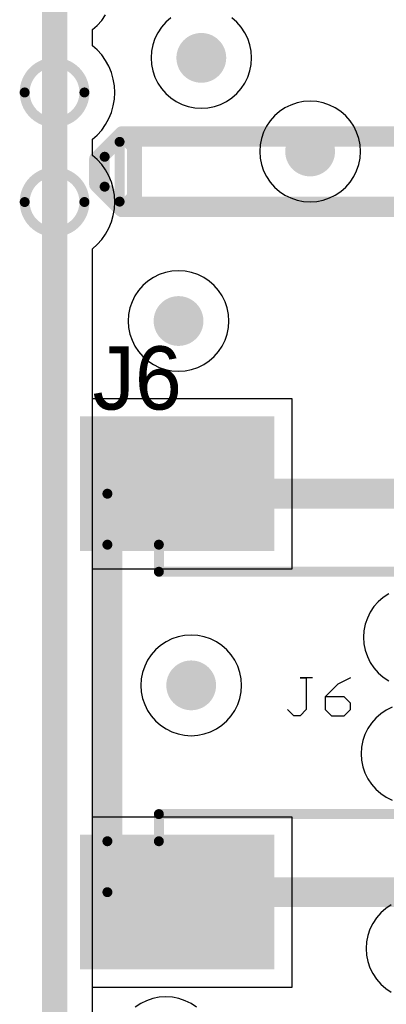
# Model space of a CAD drawing. Header units: millimetres. Extents: x 0 to 154, y -22 to 67.
# Tile 42 of 116: x -0.35 to 3.33, y 9.65 to 19.53. Entities that reach past the tile are written whole.
import ezdxf

# ---------------------------------------------------------------- set-up
doc = ezdxf.new("R2010")
doc.units = ezdxf.units.MM
for name, color, linetype in [('BottomLayer', 5, 'Continuous'), ('KeepOutLayer', 6, 'Continuous'), ('Mechanical1', 6, 'Continuous'), ('Mechanical7', 56, 'Continuous'), ('MidLayer1', 16, 'Continuous'), ('MidLayer2', 76, 'Continuous'), ('MultiLayer', 9, 'Continuous'), ('TopLayer', 1, 'Continuous'), ('TopOverlay', 2, 'Continuous'), ('TopPaste', 8, 'Continuous'), ('TopSolder', 216, 'Continuous'), ('ViaHoleLayer', 16, 'Continuous')]:
    doc.layers.add(name, color=color, linetype=linetype)

# ---------------------------------------------------------------- blocks, each defined once
blk = doc.blocks.new('SM02B_SRSS_TB_201')
at = {"layer": 'Mechanical7'}
for p, q in [((-0.1523, -2.1338), (-0.0888, -2.2608)), ((0.1016, -2.1338), (0.0382, -2.1973)), ((0.1651, -2.1338), (0.1016, -2.1338)), ((0.2286, -2.1973), (0.1651, -2.1338)), ((-0.0888, -2.2608), (0.0382, -2.3877)), ((0.0382, -2.1973), (0.0382, -2.3877)), ((0.2286, -2.3242), (0.2286, -2.1973)), ((0.1651, -2.3877), (0.2286, -2.3242)), ((0.0382, -2.3877), (0.1651, -2.3877)), ((-0.1523, -2.5147), (-0.1523, -2.6416)), ((-0.1523, -2.6416), (-0.1523, -2.5782)), ((-0.1523, -2.5782), (0.1651, -2.5782)), ((0.1651, -2.5782), (0.2286, -2.6416)), ((0.2286, -2.6416), (0.2286, -2.7051)), ((0.2286, -2.7051), (0.1651, -2.7686))]:
    blk.add_line(p, q, dxfattribs=at)
at = {"layer": 'Mechanical7', "const_width": 0.1}
for points in [[(-0.6516, 0.164, -1), (-0.3516, 0.164)], [(0.3472, 0.1643, -1), (0.6472, 0.1643)]]:
    blk.add_lwpolyline(points, format="xyb", dxfattribs=at)
for points in [[(-0.6516, -0.325), (-0.6516, 0.164)], [(-0.3516, -0.325), (-0.3516, 0.164)], [(0.3472, -0.325), (0.3472, 0.1643)], [(0.6472, -0.325), (0.6472, 0.1643)], [(2, -0.325), (-2, -0.325)], [(-2, -4.575), (-2, -0.325)], [(-1.5269, -1.0845), (-1.5269, -0.325)], [(1.5269, -1.0845), (1.5269, -0.325)], [(2, -4.575), (2, -0.325)], [(-1.5269, -1.0845), (-2, -1.0845)], [(-1.2165, -1.0845), (-1.5269, -1.0845)], [(-1.2165, -4.0584), (-1.2165, -1.0845)], [(1.5269, -1.0845), (1.2165, -1.0845)], [(1.2165, -4.0584), (1.2165, -1.0845)], [(2, -1.0845), (1.5269, -1.0845)], [(-1.2165, -4.0584), (-1.4886, -4.0584)], [(-1.4886, -4.575), (-1.4886, -4.0584)], [(1.4886, -4.0584), (1.2165, -4.0584)], [(1.4886, -4.575), (1.4886, -4.0584)], [(2, -4.575), (-2, -4.575)]]:
    blk.add_lwpolyline(points, dxfattribs=at)
at = {"layer": 'Mechanical7', "const_width": 0.05}
for points in [[(-0.6766, 0.164, 1), (-0.6266, 0.164, 1)], [(-0.6766, 0.164, 1), (-0.6266, 0.164, 1)], [(-0.3766, 0.164, 1), (-0.3266, 0.164, 1)], [(-0.3766, 0.164, 1), (-0.3266, 0.164, 1)], [(0.3222, 0.1643, 1), (0.3722, 0.1643, 1)], [(0.3222, 0.1643, 1), (0.3722, 0.1643, 1)], [(0.6222, 0.1643, 1), (0.6722, 0.1643, 1)], [(0.6222, 0.1643, 1), (0.6722, 0.1643, 1)], [(-2.025, -0.325, 1), (-1.975, -0.325, 1)], [(-2.025, -0.325, 1), (-1.975, -0.325, 1)], [(-1.5519, -0.325, 1), (-1.5019, -0.325, 1)], [(-0.6766, -0.325, 1), (-0.6266, -0.325, 1)], [(-0.3766, -0.325, 1), (-0.3266, -0.325, 1)], [(0.3222, -0.325, 1), (0.3722, -0.325, 1)], [(0.6222, -0.325, 1), (0.6722, -0.325, 1)], [(1.5019, -0.325, 1), (1.5519, -0.325, 1)], [(1.975, -0.325, 1), (2.025, -0.325, 1)], [(1.975, -0.325, 1), (2.025, -0.325, 1)], [(-2.025, -1.0845, 1), (-1.975, -1.0845, 1)], [(-1.5519, -1.0845, 1), (-1.5019, -1.0845, 1)], [(-1.5519, -1.0845, 1), (-1.5019, -1.0845, 1)], [(-1.5519, -1.0845, 1), (-1.5019, -1.0845, 1)], [(-1.2415, -1.0845, 1), (-1.1915, -1.0845, 1)], [(-1.2415, -1.0845, 1), (-1.1915, -1.0845, 1)], [(1.1915, -1.0845, 1), (1.2415, -1.0845, 1)], [(1.1915, -1.0845, 1), (1.2415, -1.0845, 1)], [(1.5019, -1.0845, 1), (1.5519, -1.0845, 1)], [(1.5019, -1.0845, 1), (1.5519, -1.0845, 1)], [(1.5019, -1.0845, 1), (1.5519, -1.0845, 1)], [(1.975, -1.0845, 1), (2.025, -1.0845, 1)], [(-1.5136, -4.0584, 1), (-1.4636, -4.0584, 1)], [(-1.5136, -4.0584, 1), (-1.4636, -4.0584, 1)], [(-1.2415, -4.0584, 1), (-1.1915, -4.0584, 1)], [(-1.2415, -4.0584, 1), (-1.1915, -4.0584, 1)], [(1.1915, -4.0584, 1), (1.2415, -4.0584, 1)], [(1.1915, -4.0584, 1), (1.2415, -4.0584, 1)], [(1.4636, -4.0584, 1), (1.5136, -4.0584, 1)], [(1.4636, -4.0584, 1), (1.5136, -4.0584, 1)], [(-2.025, -4.575, 1), (-1.975, -4.575, 1)], [(-2.025, -4.575, 1), (-1.975, -4.575, 1)], [(-1.5136, -4.575, 1), (-1.4636, -4.575, 1)], [(1.4636, -4.575, 1), (1.5136, -4.575, 1)], [(1.975, -4.575, 1), (2.025, -4.575, 1)], [(1.975, -4.575, 1), (2.025, -4.575, 1)]]:
    blk.add_lwpolyline(points, format="xyb", close=True, dxfattribs=at)
at = {"layer": 'TopLayer'}
for points in [[(-0.8, -0.775), (-0.2, -0.775), (-0.8, 0.775), (-0.2, 0.775)], [(0.2, -0.775), (0.8, -0.775), (0.2, 0.775), (0.8, 0.775)], [(-2.7, -4.775), (-1.5, -4.775), (-2.7, -2.975), (-1.5, -2.975)], [(1.5, -4.775), (2.7, -4.775), (1.5, -2.975), (2.7, -2.975)]]:
    blk.add_solid(points, dxfattribs=at)
at = {"layer": 'TopOverlay', "const_width": 0.3}
for points in [[(-2, -4.575), (-2, -0.325)], [(2, -0.325), (-2, -0.325)], [(2, -4.575), (2, -0.325)], [(2, -4.575), (-2, -4.575)]]:
    blk.add_lwpolyline(points, dxfattribs=at)
at = {"layer": 'TopOverlay', "const_width": 0.15}
for points in [[(-2.075, -0.325, 1), (-1.925, -0.325, 1)], [(-2.075, -0.325, 1), (-1.925, -0.325, 1)], [(1.925, -0.325, 1), (2.075, -0.325, 1)], [(1.925, -0.325, 1), (2.075, -0.325, 1)], [(-2.075, -4.575, 1), (-1.925, -4.575, 1)], [(-2.075, -4.575, 1), (-1.925, -4.575, 1)], [(1.925, -4.575, 1), (2.075, -4.575, 1)], [(1.925, -4.575, 1), (2.075, -4.575, 1)]]:
    blk.add_lwpolyline(points, format="xyb", close=True, dxfattribs=at)
at = {"layer": 'TopPaste'}
for points in [[(-0.8, -0.775), (-0.2, -0.775), (-0.8, 0.775), (-0.2, 0.775)], [(0.2, -0.775), (0.8, -0.775), (0.2, 0.775), (0.8, 0.775)], [(-2.7, -4.775), (-1.5, -4.775), (-2.7, -2.975), (-1.5, -2.975)], [(1.5, -4.775), (2.7, -4.775), (1.5, -2.975), (2.7, -2.975)]]:
    blk.add_solid(points, dxfattribs=at)
at = {"layer": 'TopSolder'}
for points in [[(-0.8762, -0.8512), (-0.1238, -0.8512), (-0.8762, 0.8512), (-0.1238, 0.8512)], [(0.1238, -0.8512), (0.8762, -0.8512), (0.1238, 0.8512), (0.8762, 0.8512)], [(-2.7762, -4.8512), (-1.4238, -4.8512), (-2.7762, -2.8988), (-1.4238, -2.8988)], [(1.4238, -4.8512), (2.7762, -4.8512), (1.4238, -2.8988), (2.7762, -2.8988)]]:
    blk.add_solid(points, dxfattribs=at)
blk = doc.blocks.new('LIST_ANG_1_2_SMD_2_54MM_235')
at = {"layer": 'Mechanical7', "const_width": 0.1}
for points in [[(0.97, -11.3471), (0.97, -5.766)], [(1.57, -11.3471), (1.57, -5.766)], [(1.12, -11.4971), (0.97, -11.3471)], [(1.57, -11.3471), (0.97, -11.3471)], [(1.42, -11.4971), (1.57, -11.3471)], [(1.42, -11.4971), (1.12, -11.4971)]]:
    blk.add_lwpolyline(points, dxfattribs=at)
at = {"layer": 'Mechanical7', "const_width": 0.05}
for points in [[(0.945, -11.3471, 1), (0.995, -11.3471, 1)], [(0.945, -11.3471, 1), (0.995, -11.3471, 1)], [(0.945, -11.3471, 1), (0.995, -11.3471, 1)], [(1.545, -11.3471, 1), (1.595, -11.3471, 1)], [(1.545, -11.3471, 1), (1.595, -11.3471, 1)], [(1.545, -11.3471, 1), (1.595, -11.3471, 1)], [(1.095, -11.4971, 1), (1.145, -11.4971, 1)], [(1.095, -11.4971, 1), (1.145, -11.4971, 1)], [(1.395, -11.4971, 1), (1.445, -11.4971, 1)], [(1.395, -11.4971, 1), (1.445, -11.4971, 1)]]:
    blk.add_lwpolyline(points, format="xyb", close=True, dxfattribs=at)
at = {"layer": 'TopOverlay', "const_width": 0.15}
for points in [[(0.889, -11.324), (0.889, -5.766)], [(1.651, -11.324), (1.651, -5.766)], [(0.889, -11.324), (1.016, -11.197)], [(1.524, -11.197), (1.016, -11.197)], [(1.651, -11.324), (1.524, -11.197)], [(1.143, -11.578), (0.889, -11.324)], [(1.397, -11.578), (1.651, -11.324)], [(1.397, -11.578), (1.143, -11.578)]]:
    blk.add_lwpolyline(points, dxfattribs=at)
at = {"layer": 'TopOverlay', "const_width": 0.075}
for points in [[(0.9785, -11.197, 1), (1.0535, -11.197, 1)], [(0.9785, -11.197, 1), (1.0535, -11.197, 1)], [(1.4865, -11.197, 1), (1.5615, -11.197, 1)], [(1.4865, -11.197, 1), (1.5615, -11.197, 1)], [(0.8515, -11.324, 1), (0.9265, -11.324, 1)], [(0.8515, -11.324, 1), (0.9265, -11.324, 1)], [(0.8515, -11.324, 1), (0.9265, -11.324, 1)], [(1.6135, -11.324, 1), (1.6885, -11.324, 1)], [(1.6135, -11.324, 1), (1.6885, -11.324, 1)], [(1.6135, -11.324, 1), (1.6885, -11.324, 1)], [(1.1055, -11.578, 1), (1.1805, -11.578, 1)], [(1.1055, -11.578, 1), (1.1805, -11.578, 1)], [(1.3595, -11.578, 1), (1.4345, -11.578, 1)], [(1.3595, -11.578, 1), (1.4345, -11.578, 1)]]:
    blk.add_lwpolyline(points, format="xyb", close=True, dxfattribs=at)

msp = doc.modelspace()

# ---------------------------------------------------------------- linework, layer by layer
at = {"layer": 'BottomLayer'}
for p, q in [((0.473, 19.527), (0.5122, 19.5823)), ((0.3822, 19.4357), (0.4277, 19.4764)), ((0.4277, 19.4764), (0.473, 19.527)), ((0.3822, 19.2728), (0.3822, 19.4357)), ((0.4277, 19.2321), (0.3822, 19.2728)), ((0.473, 19.1815), (0.4277, 19.2321)), ((0.5122, 19.1262), (0.473, 19.1815)), ((0.545, 19.0668), (0.5122, 19.1262)), ((0.571, 19.0042), (0.545, 19.0668)), ((0.5898, 18.939), (0.571, 19.0042)), ((0.6011, 18.8721), (0.5898, 18.939)), ((0.6049, 18.8044), (0.6011, 18.8721)), ((0.6011, 18.7366), (0.6049, 18.8044)), ((0.5898, 18.6697), (0.6011, 18.7366)), ((0.545, 18.5419), (0.571, 18.6046)), ((0.571, 18.6046), (0.5898, 18.6697)), ((0.5122, 18.4825), (0.545, 18.5419)), ((0.4277, 18.3766), (0.473, 18.4272)), ((0.473, 18.4272), (0.5122, 18.4825)), ((0.3822, 18.3359), (0.4277, 18.3766)), ((0.3822, 18.173), (0.3822, 18.3359)), ((0.4277, 18.1323), (0.3822, 18.173)), ((0.473, 18.0817), (0.4277, 18.1323)), ((0.5122, 18.0264), (0.473, 18.0817)), ((0.545, 17.967), (0.5122, 18.0264)), ((0.571, 17.9043), (0.545, 17.967)), ((0.5898, 17.8392), (0.571, 17.9043)), ((0.6011, 17.7723), (0.5898, 17.8392)), ((0.6049, 17.7045), (0.6011, 17.7723)), ((0.6011, 17.6368), (0.6049, 17.7045)), ((0.5898, 17.5699), (0.6011, 17.6368)), ((0.545, 17.4421), (0.571, 17.5047)), ((0.571, 17.5047), (0.5898, 17.5699)), ((0.5122, 17.3827), (0.545, 17.4421)), ((0.4277, 17.2768), (0.473, 17.3274)), ((0.473, 17.3274), (0.5122, 17.3827)), ((0.3822, 17.2361), (0.4277, 17.2768)), ((0.3822, 1.016), (0.3822, 17.2361))]:
    msp.add_line(p, q, dxfattribs=at)
at = {"layer": 'BottomLayer', "const_width": 0.25}
for points in [[(1.3482, 19.1516, 1), (1.5982, 19.1516, 1)], [(2.4404, 18.2118, 1), (2.6904, 18.2118, 1)], [(1.1196, 16.51, 1), (1.3696, 16.51, 1)], [(1.2466, 12.8524, 1), (1.4966, 12.8524, 1)]]:
    msp.add_lwpolyline(points, format="xyb", close=True, dxfattribs=at)
at = {"layer": 'KeepOutLayer', "const_width": 0.254}
msp.add_lwpolyline([(0, 1.016), (0, 24.1197)], dxfattribs=at)
at = {"layer": 'KeepOutLayer'}
for points, const_width in [([(0.3, 18.8044, 1), (-0.3, 18.8044, 1)], 0.1), ([(-0.325, 18.8044, 1), (-0.275, 18.8044, 1)], 0.05), ([(0.275, 18.8044, 1), (0.325, 18.8044, 1)], 0.05), ([(0.3, 17.7045, 1), (-0.3, 17.7045, 1)], 0.1), ([(-0.325, 17.7045, 1), (-0.275, 17.7045, 1)], 0.05), ([(0.275, 17.7045, 1), (0.325, 17.7045, 1)], 0.05)]:
    msp.add_lwpolyline(points, format="xyb", close=True, dxfattribs=dict(at, const_width=const_width))
at = {"layer": 'Mechanical1', "const_width": 0.254}
msp.add_lwpolyline([(0, 1.016), (0, 24.1197)], dxfattribs=at)
at = {"layer": 'MidLayer1'}
for p, q in [((0.473, 19.527), (0.5122, 19.5823)), ((0.3822, 19.4357), (0.4277, 19.4764)), ((0.4277, 19.4764), (0.473, 19.527)), ((0.3822, 19.2728), (0.3822, 19.4357)), ((0.4277, 19.2321), (0.3822, 19.2728)), ((0.473, 19.1815), (0.4277, 19.2321)), ((0.5122, 19.1262), (0.473, 19.1815)), ((0.545, 19.0668), (0.5122, 19.1262)), ((0.571, 19.0042), (0.545, 19.0668)), ((0.5898, 18.939), (0.571, 19.0042)), ((0.6011, 18.8721), (0.5898, 18.939)), ((0.6049, 18.8044), (0.6011, 18.8721)), ((0.6011, 18.7366), (0.6049, 18.8044)), ((0.5898, 18.6697), (0.6011, 18.7366)), ((0.545, 18.5419), (0.571, 18.6046)), ((0.571, 18.6046), (0.5898, 18.6697)), ((0.5122, 18.4825), (0.545, 18.5419)), ((0.4277, 18.3766), (0.473, 18.4272)), ((0.473, 18.4272), (0.5122, 18.4825)), ((0.3822, 18.3359), (0.4277, 18.3766)), ((0.3822, 18.173), (0.3822, 18.3359)), ((0.4277, 18.1323), (0.3822, 18.173)), ((0.473, 18.0817), (0.4277, 18.1323)), ((0.5122, 18.0264), (0.473, 18.0817)), ((0.545, 17.967), (0.5122, 18.0264)), ((0.571, 17.9043), (0.545, 17.967)), ((0.5898, 17.8392), (0.571, 17.9043)), ((0.6011, 17.7723), (0.5898, 17.8392)), ((0.6049, 17.7045), (0.6011, 17.7723)), ((0.6011, 17.6368), (0.6049, 17.7045)), ((0.5898, 17.5699), (0.6011, 17.6368)), ((0.545, 17.4421), (0.571, 17.5047)), ((0.571, 17.5047), (0.5898, 17.5699)), ((0.5122, 17.3827), (0.545, 17.4421)), ((0.4277, 17.2768), (0.473, 17.3274)), ((0.473, 17.3274), (0.5122, 17.3827)), ((0.3822, 17.2361), (0.4277, 17.2768)), ((0.3822, 1.016), (0.3822, 17.2361))]:
    msp.add_line(p, q, dxfattribs=at)
at = {"layer": 'MidLayer1', "const_width": 0.25}
for points in [[(1.3482, 19.1516, 1), (1.5982, 19.1516, 1)], [(2.4404, 18.2118, 1), (2.6904, 18.2118, 1)], [(1.1196, 16.51, 1), (1.3696, 16.51, 1)], [(1.2466, 12.8524, 1), (1.4966, 12.8524, 1)]]:
    msp.add_lwpolyline(points, format="xyb", close=True, dxfattribs=at)
at = {"layer": 'MidLayer2'}
for p, q in [((0.473, 19.527), (0.5122, 19.5823)), ((0.3822, 19.4357), (0.4277, 19.4764)), ((0.4277, 19.4764), (0.473, 19.527)), ((1.1161, 19.5087), (1.0725, 19.4591)), ((1.1657, 19.5523), (1.1161, 19.5087)), ((1.8303, 19.5087), (1.7807, 19.5523)), ((1.8739, 19.4591), (1.8303, 19.5087)), ((0.3822, 19.2728), (0.3822, 19.4357)), ((1.0358, 19.4041), (1.0066, 19.3449)), ((1.0725, 19.4591), (1.0358, 19.4041)), ((1.9106, 19.4041), (1.8739, 19.4591)), ((1.9398, 19.3449), (1.9106, 19.4041)), ((0.9853, 19.2823), (0.9724, 19.2175)), ((1.0066, 19.3449), (0.9853, 19.2823)), ((1.9611, 19.2823), (1.9398, 19.3449)), ((1.974, 19.2175), (1.9611, 19.2823)), ((0.4277, 19.2321), (0.3822, 19.2728)), ((0.473, 19.1815), (0.4277, 19.2321)), ((0.5122, 19.1262), (0.473, 19.1815)), ((0.9724, 19.2175), (0.9681, 19.1516)), ((1.9783, 19.1516), (1.974, 19.2175)), ((0.545, 19.0668), (0.5122, 19.1262)), ((0.9681, 19.1516), (0.9724, 19.0857)), ((0.9724, 19.0857), (0.9853, 19.0209)), ((1.9611, 19.0209), (1.974, 19.0857)), ((1.974, 19.0857), (1.9783, 19.1516)), ((0.571, 19.0042), (0.545, 19.0668)), ((0.5898, 18.939), (0.571, 19.0042)), ((0.9853, 19.0209), (1.0066, 18.9583)), ((1.9398, 18.9583), (1.9611, 19.0209)), ((0.6011, 18.8721), (0.5898, 18.939)), ((1.0066, 18.9583), (1.0358, 18.8991)), ((1.0358, 18.8991), (1.0725, 18.8441)), ((1.8739, 18.8441), (1.9106, 18.8991)), ((1.9106, 18.8991), (1.9398, 18.9583)), ((0.6049, 18.8044), (0.6011, 18.8721)), ((0.6011, 18.7366), (0.6049, 18.8044)), ((1.0725, 18.8441), (1.1161, 18.7945)), ((1.1161, 18.7945), (1.1657, 18.7509)), ((1.7807, 18.7509), (1.8303, 18.7945)), ((1.8303, 18.7945), (1.8739, 18.8441)), ((0.5898, 18.6697), (0.6011, 18.7366)), ((1.1657, 18.7509), (1.2207, 18.7142)), ((1.2207, 18.7142), (1.2799, 18.685)), ((1.2799, 18.685), (1.3425, 18.6637)), ((1.6039, 18.6637), (1.6665, 18.685)), ((1.6665, 18.685), (1.7257, 18.7142)), ((1.7257, 18.7142), (1.7807, 18.7509)), ((2.4347, 18.6997), (2.3721, 18.6784)), ((2.4995, 18.7126), (2.4347, 18.6997)), ((2.5654, 18.7169), (2.4995, 18.7126)), ((2.6313, 18.7126), (2.5654, 18.7169)), ((2.6961, 18.6997), (2.6313, 18.7126)), ((2.7587, 18.6784), (2.6961, 18.6997)), ((0.545, 18.5419), (0.571, 18.6046)), ((0.571, 18.6046), (0.5898, 18.6697)), ((1.3425, 18.6637), (1.4073, 18.6508)), ((1.4073, 18.6508), (1.4732, 18.6465)), ((1.4732, 18.6465), (1.5391, 18.6508)), ((1.5391, 18.6508), (1.6039, 18.6637)), ((2.2579, 18.6125), (2.2083, 18.5689)), ((2.3129, 18.6492), (2.2579, 18.6125)), ((2.3721, 18.6784), (2.3129, 18.6492)), ((2.8179, 18.6492), (2.7587, 18.6784)), ((2.8729, 18.6125), (2.8179, 18.6492)), ((2.9225, 18.5689), (2.8729, 18.6125)), ((0.5122, 18.4825), (0.545, 18.5419)), ((2.1647, 18.5193), (2.128, 18.4643)), ((2.2083, 18.5689), (2.1647, 18.5193)), ((2.9661, 18.5193), (2.9225, 18.5689)), ((3.0028, 18.4643), (2.9661, 18.5193)), ((0.4277, 18.3766), (0.473, 18.4272)), ((0.473, 18.4272), (0.5122, 18.4825)), ((2.0988, 18.4051), (2.0775, 18.3425)), ((2.128, 18.4643), (2.0988, 18.4051)), ((3.032, 18.4051), (3.0028, 18.4643)), ((3.0533, 18.3425), (3.032, 18.4051)), ((0.3822, 18.3359), (0.4277, 18.3766)), ((0.3822, 18.173), (0.3822, 18.3359)), ((2.0775, 18.3425), (2.0646, 18.2777)), ((3.0662, 18.2777), (3.0533, 18.3425)), ((2.0646, 18.2777), (2.0603, 18.2118)), ((2.0603, 18.2118), (2.0646, 18.1459)), ((3.0705, 18.2118), (3.0662, 18.2777)), ((3.0662, 18.1459), (3.0705, 18.2118)), ((0.4277, 18.1323), (0.3822, 18.173)), ((0.473, 18.0817), (0.4277, 18.1323)), ((2.0646, 18.1459), (2.0775, 18.0811)), ((3.0533, 18.0811), (3.0662, 18.1459)), ((0.5122, 18.0264), (0.473, 18.0817)), ((0.545, 17.967), (0.5122, 18.0264)), ((2.0775, 18.0811), (2.0988, 18.0185)), ((2.0988, 18.0185), (2.128, 17.9593)), ((3.0028, 17.9593), (3.032, 18.0185)), ((3.032, 18.0185), (3.0533, 18.0811)), ((0.571, 17.9043), (0.545, 17.967)), ((0.5898, 17.8392), (0.571, 17.9043)), ((2.128, 17.9593), (2.1647, 17.9043)), ((2.1647, 17.9043), (2.2083, 17.8547)), ((2.9225, 17.8547), (2.9661, 17.9043)), ((2.9661, 17.9043), (3.0028, 17.9593)), ((0.6011, 17.7723), (0.5898, 17.8392)), ((2.2083, 17.8547), (2.2579, 17.8111)), ((2.2579, 17.8111), (2.3129, 17.7744)), ((2.8179, 17.7744), (2.8729, 17.8111)), ((2.8729, 17.8111), (2.9225, 17.8547)), ((0.6049, 17.7045), (0.6011, 17.7723)), ((0.6011, 17.6368), (0.6049, 17.7045)), ((2.3129, 17.7744), (2.3721, 17.7452)), ((2.3721, 17.7452), (2.4347, 17.7239)), ((2.4347, 17.7239), (2.4995, 17.711)), ((2.4995, 17.711), (2.5654, 17.7067)), ((2.5654, 17.7067), (2.6313, 17.711)), ((2.6313, 17.711), (2.6961, 17.7239)), ((2.6961, 17.7239), (2.7587, 17.7452)), ((2.7587, 17.7452), (2.8179, 17.7744)), ((0.5898, 17.5699), (0.6011, 17.6368)), ((0.545, 17.4421), (0.571, 17.5047)), ((0.571, 17.5047), (0.5898, 17.5699)), ((0.5122, 17.3827), (0.545, 17.4421)), ((0.4277, 17.2768), (0.473, 17.3274)), ((0.473, 17.3274), (0.5122, 17.3827)), ((0.3822, 17.2361), (0.4277, 17.2768)), ((0.3822, 7.295), (0.3822, 17.2361)), ((1.1787, 17.0108), (1.1139, 16.9979)), ((1.2446, 17.0151), (1.1787, 17.0108)), ((1.3105, 17.0108), (1.2446, 17.0151)), ((1.3753, 16.9979), (1.3105, 17.0108)), ((0.9371, 16.9107), (0.8874, 16.8671)), ((0.992, 16.9474), (0.9371, 16.9107)), ((1.0513, 16.9766), (0.992, 16.9474)), ((1.1139, 16.9979), (1.0513, 16.9766)), ((1.4379, 16.9766), (1.3753, 16.9979)), ((1.4971, 16.9474), (1.4379, 16.9766)), ((1.5521, 16.9107), (1.4971, 16.9474)), ((1.6017, 16.8671), (1.5521, 16.9107)), ((0.8439, 16.8175), (0.8072, 16.7625)), ((0.8874, 16.8671), (0.8439, 16.8175)), ((1.6453, 16.8175), (1.6017, 16.8671)), ((1.682, 16.7625), (1.6453, 16.8175)), ((0.8072, 16.7625), (0.778, 16.7033)), ((1.7112, 16.7033), (1.682, 16.7625)), ((0.7567, 16.6407), (0.7438, 16.5759)), ((0.778, 16.7033), (0.7567, 16.6407)), ((1.7325, 16.6407), (1.7112, 16.7033)), ((1.7453, 16.5759), (1.7325, 16.6407)), ((0.7438, 16.5759), (0.7395, 16.51)), ((0.7395, 16.51), (0.7438, 16.4441)), ((1.7497, 16.51), (1.7453, 16.5759)), ((1.7453, 16.4441), (1.7497, 16.51)), ((0.7438, 16.4441), (0.7567, 16.3793)), ((1.7325, 16.3793), (1.7453, 16.4441)), ((0.7567, 16.3793), (0.778, 16.3167)), ((0.778, 16.3167), (0.8072, 16.2574)), ((1.682, 16.2574), (1.7112, 16.3167)), ((1.7112, 16.3167), (1.7325, 16.3793)), ((0.8072, 16.2574), (0.8439, 16.2025)), ((1.6453, 16.2025), (1.682, 16.2574)), ((0.8439, 16.2025), (0.8874, 16.1528)), ((0.8874, 16.1528), (0.9371, 16.1093)), ((1.5521, 16.1093), (1.6017, 16.1528)), ((1.6017, 16.1528), (1.6453, 16.2025)), ((0.9371, 16.1093), (0.992, 16.0726)), ((0.992, 16.0726), (1.0513, 16.0434)), ((1.0513, 16.0434), (1.1139, 16.0221)), ((1.1139, 16.0221), (1.1787, 16.0092)), ((1.3105, 16.0092), (1.3753, 16.0221)), ((1.3753, 16.0221), (1.4379, 16.0434)), ((1.4379, 16.0434), (1.4971, 16.0726)), ((1.4971, 16.0726), (1.5521, 16.1093)), ((1.1787, 16.0092), (1.2446, 16.0049)), ((1.2446, 16.0049), (1.3105, 16.0092)), ((3.3543, 13.7724), (3.2993, 13.7357)), ((3.2061, 13.6425), (3.1694, 13.5875)), ((3.2497, 13.6921), (3.2061, 13.6425)), ((3.2993, 13.7357), (3.2497, 13.6921)), ((3.1694, 13.5875), (3.1402, 13.5283)), ((3.1189, 13.4657), (3.106, 13.4009)), ((3.1402, 13.5283), (3.1189, 13.4657)), ((1.3057, 13.3532), (1.2409, 13.3403)), ((1.3716, 13.3575), (1.3057, 13.3532)), ((1.4375, 13.3532), (1.3716, 13.3575)), ((1.5023, 13.3403), (1.4375, 13.3532)), ((3.106, 13.4009), (3.1017, 13.335)), ((1.0641, 13.2531), (1.0145, 13.2095)), ((1.1191, 13.2898), (1.0641, 13.2531)), ((1.1783, 13.319), (1.1191, 13.2898)), ((1.2409, 13.3403), (1.1783, 13.319)), ((1.5649, 13.319), (1.5023, 13.3403)), ((1.6241, 13.2898), (1.5649, 13.319)), ((1.6791, 13.2531), (1.6241, 13.2898)), ((1.7287, 13.2095), (1.6791, 13.2531)), ((3.1017, 13.335), (3.106, 13.2691)), ((3.106, 13.2691), (3.1189, 13.2043)), ((0.9709, 13.1599), (0.9342, 13.1049)), ((1.0145, 13.2095), (0.9709, 13.1599)), ((1.7723, 13.1599), (1.7287, 13.2095)), ((1.809, 13.1049), (1.7723, 13.1599)), ((3.1189, 13.2043), (3.1402, 13.1417)), ((0.9342, 13.1049), (0.905, 13.0457)), ((1.8382, 13.0457), (1.809, 13.1049)), ((3.1402, 13.1417), (3.1694, 13.0825)), ((3.1694, 13.0825), (3.2061, 13.0275)), ((0.8837, 12.9831), (0.8708, 12.9183)), ((0.905, 13.0457), (0.8837, 12.9831)), ((1.8595, 12.9831), (1.8382, 13.0457)), ((1.8724, 12.9183), (1.8595, 12.9831)), ((3.2061, 13.0275), (3.2497, 12.9779)), ((3.2497, 12.9779), (3.2993, 12.9343)), ((0.8708, 12.9183), (0.8665, 12.8524)), ((0.8665, 12.8524), (0.8708, 12.7865)), ((1.8767, 12.8524), (1.8724, 12.9183)), ((1.8724, 12.7865), (1.8767, 12.8524)), ((3.2993, 12.9343), (3.3543, 12.8976)), ((0.8708, 12.7865), (0.8837, 12.7217)), ((1.8595, 12.7217), (1.8724, 12.7865)), ((0.8837, 12.7217), (0.905, 12.6591)), ((0.905, 12.6591), (0.9342, 12.5999)), ((1.809, 12.5999), (1.8382, 12.6591)), ((1.8382, 12.6591), (1.8595, 12.7217)), ((0.9342, 12.5999), (0.9709, 12.5449)), ((1.7723, 12.5449), (1.809, 12.5999)), ((3.2739, 12.5673), (3.2243, 12.5237)), ((3.3289, 12.604), (3.2739, 12.5673)), ((3.3881, 12.6332), (3.3289, 12.604)), ((0.9709, 12.5449), (1.0145, 12.4953)), ((1.0145, 12.4953), (1.0641, 12.4517)), ((1.6791, 12.4517), (1.7287, 12.4953)), ((1.7287, 12.4953), (1.7723, 12.5449)), ((3.1807, 12.4741), (3.144, 12.4191)), ((3.2243, 12.5237), (3.1807, 12.4741)), ((1.0641, 12.4517), (1.1191, 12.415)), ((1.1191, 12.415), (1.1783, 12.3858)), ((1.1783, 12.3858), (1.2409, 12.3645)), ((1.2409, 12.3645), (1.3057, 12.3516)), ((1.4375, 12.3516), (1.5023, 12.3645)), ((1.5023, 12.3645), (1.5649, 12.3858)), ((1.5649, 12.3858), (1.6241, 12.415)), ((1.6241, 12.415), (1.6791, 12.4517)), ((3.1148, 12.3599), (3.0935, 12.2973)), ((3.144, 12.4191), (3.1148, 12.3599)), ((1.3057, 12.3516), (1.3716, 12.3473)), ((1.3716, 12.3473), (1.4375, 12.3516)), ((3.0935, 12.2973), (3.0806, 12.2325)), ((3.0806, 12.2325), (3.0763, 12.1666)), ((3.0763, 12.1666), (3.0806, 12.1007)), ((3.0806, 12.1007), (3.0935, 12.0359)), ((3.0935, 12.0359), (3.1148, 11.9733)), ((3.1148, 11.9733), (3.144, 11.9141)), ((3.144, 11.9141), (3.1807, 11.8591)), ((3.1807, 11.8591), (3.2243, 11.8095)), ((3.2243, 11.8095), (3.2739, 11.7659)), ((3.2739, 11.7659), (3.3289, 11.7292)), ((3.3289, 11.7292), (3.3881, 11.7)), ((3.3247, 10.6115), (3.2751, 10.5679)), ((3.3797, 10.6482), (3.3247, 10.6115)), ((3.2315, 10.5183), (3.1948, 10.4633)), ((3.2751, 10.5679), (3.2315, 10.5183)), ((3.1656, 10.4041), (3.1443, 10.3415)), ((3.1948, 10.4633), (3.1656, 10.4041)), ((3.1443, 10.3415), (3.1314, 10.2767)), ((3.1314, 10.2767), (3.1271, 10.2108)), ((3.1271, 10.2108), (3.1314, 10.1449)), ((3.1314, 10.1449), (3.1443, 10.0801)), ((3.1443, 10.0801), (3.1656, 10.0175)), ((3.1656, 10.0175), (3.1948, 9.9583)), ((3.1948, 9.9583), (3.2315, 9.9033)), ((3.2315, 9.9033), (3.2751, 9.8537)), ((3.2751, 9.8537), (3.3247, 9.8101)), ((3.3247, 9.8101), (3.3797, 9.7734)), ((0.9243, 9.6868), (0.8651, 9.6576)), ((0.9869, 9.7081), (0.9243, 9.6868)), ((1.0517, 9.721), (0.9869, 9.7081)), ((1.1176, 9.7253), (1.0517, 9.721)), ((1.1835, 9.721), (1.1176, 9.7253)), ((1.2483, 9.7081), (1.1835, 9.721)), ((1.3109, 9.6868), (1.2483, 9.7081)), ((1.3701, 9.6576), (1.3109, 9.6868)), ((0.8651, 9.6576), (0.8101, 9.6209)), ((1.4251, 9.6209), (1.3701, 9.6576))]:
    msp.add_line(p, q, dxfattribs=at)
at = {"layer": 'MidLayer2', "const_width": 0.25}
for points in [[(1.3482, 19.1516, 1), (1.5982, 19.1516, 1)], [(2.4404, 18.2118, 1), (2.6904, 18.2118, 1)], [(1.1196, 16.51, 1), (1.3696, 16.51, 1)], [(1.2466, 12.8524, 1), (1.4966, 12.8524, 1)]]:
    msp.add_lwpolyline(points, format="xyb", close=True, dxfattribs=at)
at = {"layer": 'MultiLayer', "const_width": 0.25}
for points in [[(1.3482, 19.1516, 1), (1.5982, 19.1516, 1)], [(2.4404, 18.2118, 1), (2.6904, 18.2118, 1)], [(1.1196, 16.51, 1), (1.3696, 16.51, 1)], [(1.2466, 12.8524, 1), (1.4966, 12.8524, 1)]]:
    msp.add_lwpolyline(points, format="xyb", close=True, dxfattribs=at)
at = {"layer": 'TopLayer'}
for p, q in [((0.473, 19.527), (0.5122, 19.5823)), ((0.3822, 19.4357), (0.4277, 19.4764)), ((0.4277, 19.4764), (0.473, 19.527)), ((0.3822, 19.2728), (0.3822, 19.4357)), ((0.4277, 19.2321), (0.3822, 19.2728)), ((0.473, 19.1815), (0.4277, 19.2321)), ((0.5122, 19.1262), (0.473, 19.1815)), ((0.545, 19.0668), (0.5122, 19.1262)), ((0.571, 19.0042), (0.545, 19.0668)), ((0.5898, 18.939), (0.571, 19.0042)), ((0.6011, 18.8721), (0.5898, 18.939)), ((0.6049, 18.8044), (0.6011, 18.8721)), ((0.6011, 18.7366), (0.6049, 18.8044)), ((0.5898, 18.6697), (0.6011, 18.7366)), ((0.545, 18.5419), (0.571, 18.6046)), ((0.571, 18.6046), (0.5898, 18.6697)), ((0.5122, 18.4825), (0.545, 18.5419)), ((0.4277, 18.3766), (0.473, 18.4272)), ((0.473, 18.4272), (0.5122, 18.4825)), ((0.3822, 18.3359), (0.4277, 18.3766)), ((0.3822, 18.173), (0.3822, 18.3359)), ((0.4277, 18.1323), (0.3822, 18.173)), ((0.473, 18.0817), (0.4277, 18.1323)), ((0.5122, 18.0264), (0.473, 18.0817)), ((0.545, 17.967), (0.5122, 18.0264)), ((0.571, 17.9043), (0.545, 17.967)), ((0.5898, 17.8392), (0.571, 17.9043)), ((0.6011, 17.7723), (0.5898, 17.8392)), ((0.6049, 17.7045), (0.6011, 17.7723)), ((0.6011, 17.6368), (0.6049, 17.7045)), ((0.5898, 17.5699), (0.6011, 17.6368)), ((0.545, 17.4421), (0.571, 17.5047)), ((0.571, 17.5047), (0.5898, 17.5699)), ((0.5122, 17.3827), (0.545, 17.4421)), ((0.4277, 17.2768), (0.473, 17.3274)), ((0.473, 17.3274), (0.5122, 17.3827)), ((0.3822, 17.2361), (0.4277, 17.2768)), ((0.3822, 15.7302), (0.3822, 17.2361)), ((2.3844, 15.7302), (0.3822, 15.7302)), ((2.3844, 14.0222), (2.3844, 15.7302)), ((0.3822, 11.5302), (0.3822, 14.0222)), ((0.3822, 14.0222), (2.3844, 14.0222)), ((2.3844, 11.5302), (0.3822, 11.5302)), ((2.3844, 9.8222), (2.3844, 11.5302)), ((0.3822, 1.016), (0.3822, 9.8222)), ((0.3822, 9.8222), (2.3844, 9.8222))]:
    msp.add_line(p, q, dxfattribs=at)
at = {"layer": 'TopLayer', "const_width": 0.25}
for points in [[(1.3482, 19.1516, 1), (1.5982, 19.1516, 1)], [(2.4404, 18.2118, 1), (2.6904, 18.2118, 1)], [(1.1196, 16.51, 1), (1.3696, 16.51, 1)], [(1.2466, 12.8524, 1), (1.4966, 12.8524, 1)]]:
    msp.add_lwpolyline(points, format="xyb", close=True, dxfattribs=at)
at = {"layer": 'ViaHoleLayer', "const_width": 0.125}
for points in [[(1.4107, 19.1516, 1), (1.5357, 19.1516, 1)], [(2.5029, 18.2118, 1), (2.6279, 18.2118, 1)], [(1.1821, 16.51, 1), (1.3071, 16.51, 1)], [(1.3091, 12.8524, 1), (1.4341, 12.8524, 1)]]:
    msp.add_lwpolyline(points, format="xyb", close=True, dxfattribs=at)

# ---------------------------------------------------------------- block references
at = {"rotation": 270}
for name, p in [('LIST_ANG_1_2_SMD_2_54MM_235', (12, 19.2786)), ('SM02B_SRSS_TB_201', (5.1054, 12.7762))]:
    msp.add_blockref(name, p, dxfattribs=at)

# ---------------------------------------------------------------- texts
at = {"layer": 'TopOverlay'}
msp.add_text('J6', height=0.635, dxfattribs=at).set_placement((0.381, 15.621))

doc.saveas('drawing.dxf')
